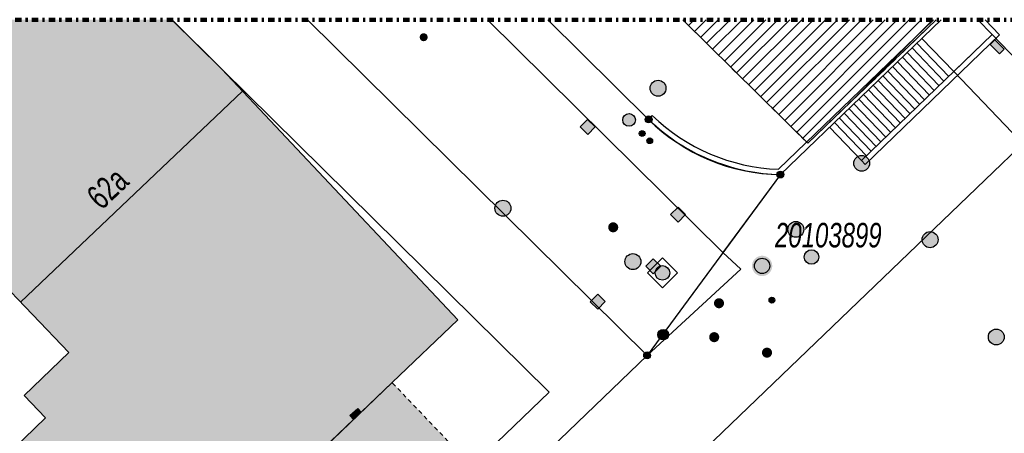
# Model space of a CAD drawing. Header units: metres. Extents: x 2695751 to 2696029, y 1260877 to 1261206.
# Tile 62 of 69: x 2695860 to 2695907, y 1261187 to 1261206. Entities that reach past the tile are written whole.
import ezdxf

# ---------------------------------------------------------------- set-up
doc = ezdxf.new("R2010")
doc.units = ezdxf.units.M
for name, pattern in [('AUSGEZOGEN', [0]), ('PUNKT2_S9', [0.7, 0.3, -0.2, 0, -0.2]), ('STRICHLINIE_S4', [0.66, 0.5, -0.16]), ('VERDECKT2_S2', [0.36, 0.2, -0.16])]:
    doc.linetypes.add(name, pattern=pattern)
for name, color, linetype in [('AV_Flächen (EO)', 7, 'AUSGEZOGEN'), ('AV_Gebäudeflächen (BB)', 7, 'AUSGEZOGEN'), ('AV_Gebäudeflächen (EO)', 7, 'AUSGEZOGEN'), ('AV_Haus-Nr.', 7, 'AUSGEZOGEN'), ('AV_Lagefixpunkt-Nr.', 7, 'AUSGEZOGEN'), ('AV_Linien (BB)', 7, 'AUSGEZOGEN'), ('AV_Linien (EO)', 7, 'AUSGEZOGEN'), ('AV_Proj. Gebäude', 7, 'AUSGEZOGEN'), ('Liegenschaftsgrenzen', 7, 'AUSGEZOGEN'), ('PFAV', 255, 'AUSGEZOGEN'), ('PFAW', 255, 'AUSGEZOGEN'), ('PFEW', 255, 'AUSGEZOGEN'), ('PFGA', 255, 'AUSGEZOGEN'), ('PFWA', 255, 'AUSGEZOGEN'), ('RAEW', 8, 'AUSGEZOGEN'), ('RP_Abstandslinie', 7, 'AUSGEZOGEN')]:
    doc.layers.add(name, color=color, linetype=linetype)
doc.layers.add('Tueroeffnung Mauerwerk', color=7, linetype='AUSGEZOGEN', lineweight=50)
doc.styles.add('ARIAL', font='arial.ttf')

msp = doc.modelspace()

# ---------------------------------------------------------------- hatches: boundary and pattern name
at = {"layer": 'AV_Gebäudeflächen (BB)', "true_color": 0xd2d2d2, "transparency": 33554687}
msp.add_hatch(color=254, dxfattribs=at).paths.add_polyline_path([(2695829.558, 1261193.201), (2695842.146, 1261177.834), (2695845.702, 1261181.265), (2695846.298, 1261180.647), (2695845.392, 1261179.773), (2695848.97, 1261175.394), (2695850.618, 1261176.936), (2695850.625, 1261178.799), (2695848.123, 1261181.392), (2695848.389, 1261181.648), (2695847.285, 1261182.792), (2695858.9, 1261193.999), (2695862.362, 1261190.411), (2695860.241, 1261188.365), (2695861.257, 1261187.312), (2695852.643, 1261179), (2695858.891, 1261172.509), (2695858.93, 1261172.471), (2695858.97, 1261172.434), (2695859.012, 1261172.4), (2695859.056, 1261172.368), (2695859.102, 1261172.339), (2695859.149, 1261172.311), (2695859.197, 1261172.286), (2695859.246, 1261172.264), (2695859.297, 1261172.244), (2695859.348, 1261172.227), (2695859.401, 1261172.212), (2695859.454, 1261172.2), (2695859.507, 1261172.19), (2695859.561, 1261172.184), (2695859.615, 1261172.18), (2695859.67, 1261172.179), (2695859.724, 1261172.18), (2695859.778, 1261172.185), (2695859.832, 1261172.192), (2695859.885, 1261172.202), (2695859.938, 1261172.214), (2695859.99, 1261172.229), (2695860.042, 1261172.247), (2695860.092, 1261172.267), (2695860.141, 1261172.29), (2695860.189, 1261172.316), (2695860.236, 1261172.343), (2695860.281, 1261172.374), (2695860.325, 1261172.406), (2695860.367, 1261172.44), (2695860.407, 1261172.477), (2695861.275, 1261173.305), (2695877.691, 1261188.983), (2695880.801, 1261191.953), (2695869.622, 1261203.818), (2695867.258, 1261206.158), (2695834.718, 1261206.158), (2695825.75, 1261197.85)])
at = {"layer": 'AV_Gebäudeflächen (EO)', "true_color": 0xebebeb, "transparency": 33554687}
msp.add_hatch(color=7, dxfattribs=at).paths.add_polyline_path([(2695869.101, 1261167.704), (2695882.783, 1261180.893), (2695882.851, 1261180.962), (2695882.916, 1261181.035), (2695882.977, 1261181.111), (2695883.034, 1261181.19), (2695883.087, 1261181.272), (2695883.136, 1261181.356), (2695883.181, 1261181.443), (2695883.221, 1261181.532), (2695883.256, 1261181.623), (2695883.287, 1261181.715), (2695883.313, 1261181.809), (2695883.334, 1261181.904), (2695883.35, 1261182), (2695883.361, 1261182.097), (2695883.368, 1261182.194), (2695883.369, 1261182.292), (2695883.366, 1261182.389), (2695883.357, 1261182.486), (2695883.344, 1261182.583), (2695883.325, 1261182.679), (2695883.302, 1261182.773), (2695883.274, 1261182.867), (2695883.242, 1261182.958), (2695883.204, 1261183.049), (2695883.162, 1261183.137), (2695883.116, 1261183.222), (2695883.066, 1261183.306), (2695883.011, 1261183.386), (2695882.952, 1261183.464), (2695882.889, 1261183.539), (2695882.823, 1261183.61), (2695877.691, 1261188.983), (2695861.275, 1261173.305), (2695866.406, 1261167.932), (2695866.473, 1261167.865), (2695866.544, 1261167.8), (2695866.617, 1261167.74), (2695866.694, 1261167.682), (2695866.772, 1261167.629), (2695866.854, 1261167.579), (2695866.937, 1261167.533), (2695867.023, 1261167.491), (2695867.11, 1261167.452), (2695867.199, 1261167.418), (2695867.29, 1261167.389), (2695867.382, 1261167.363), (2695867.475, 1261167.342), (2695867.568, 1261167.325), (2695867.663, 1261167.313), (2695867.758, 1261167.305), (2695867.853, 1261167.301), (2695867.949, 1261167.302), (2695868.044, 1261167.307), (2695868.139, 1261167.317), (2695868.233, 1261167.331), (2695868.326, 1261167.35), (2695868.419, 1261167.372), (2695868.51, 1261167.4), (2695868.6, 1261167.431), (2695868.689, 1261167.467), (2695868.775, 1261167.506), (2695868.86, 1261167.55), (2695868.943, 1261167.598), (2695869.023, 1261167.649)])
at = {"layer": 'AV_Proj. Gebäude', "lineweight": 30, "transparency": 33554687}
h = msp.add_hatch(dxfattribs=at)
h.set_pattern_fill('SCHRAFFUR_601', color=254, scale=0.2, style=0, pattern_type=2)
h.set_pattern_definition([(45, (2695855, 1261000), (-0.5656854, 0.5656854), []), (45, (2695854.71716, 1261000.28284), (-0.5656854, 0.5656854), [])])
h.paths.add_polyline_path([(2695897.4, 1261200.31), (2695903.49, 1261206.158), (2695891.467, 1261206.158)], flags=0)
at = {"layer": 'PFAV', "transparency": 33554687}
for points in [[(2695890.012, 1261201.44), (2695890.009, 1261201.473), (2695889.999, 1261201.504), (2695889.983, 1261201.533), (2695889.962, 1261201.558), (2695889.936, 1261201.578), (2695889.906, 1261201.592), (2695889.875, 1261201.601), (2695889.842, 1261201.602), (2695889.809, 1261201.597), (2695889.778, 1261201.586), (2695889.751, 1261201.569), (2695889.727, 1261201.546), (2695889.708, 1261201.519), (2695889.695, 1261201.489), (2695889.688, 1261201.456), (2695889.688, 1261201.424), (2695889.695, 1261201.391), (2695889.708, 1261201.361), (2695889.727, 1261201.334), (2695889.751, 1261201.311), (2695889.778, 1261201.294), (2695889.809, 1261201.283), (2695889.842, 1261201.278), (2695889.875, 1261201.279), (2695889.906, 1261201.288), (2695889.936, 1261201.302), (2695889.962, 1261201.322), (2695889.983, 1261201.347), (2695889.999, 1261201.376), (2695890.009, 1261201.407)], [(2695896.262, 1261198.83), (2695896.259, 1261198.863), (2695896.249, 1261198.894), (2695896.233, 1261198.923), (2695896.212, 1261198.948), (2695896.186, 1261198.968), (2695896.156, 1261198.982), (2695896.125, 1261198.991), (2695896.092, 1261198.992), (2695896.059, 1261198.987), (2695896.028, 1261198.976), (2695896.001, 1261198.959), (2695895.977, 1261198.936), (2695895.958, 1261198.909), (2695895.945, 1261198.879), (2695895.938, 1261198.846), (2695895.938, 1261198.814), (2695895.945, 1261198.781), (2695895.958, 1261198.751), (2695895.977, 1261198.724), (2695896.001, 1261198.701), (2695896.028, 1261198.684), (2695896.059, 1261198.673), (2695896.092, 1261198.668), (2695896.125, 1261198.669), (2695896.156, 1261198.678), (2695896.186, 1261198.692), (2695896.212, 1261198.712), (2695896.233, 1261198.737), (2695896.249, 1261198.766), (2695896.259, 1261198.797)], [(2695895.714, 1261194.504), (2695895.705, 1261194.601), (2695895.675, 1261194.694), (2695895.628, 1261194.78), (2695895.564, 1261194.854), (2695895.487, 1261194.913), (2695895.4, 1261194.956), (2695895.305, 1261194.981), (2695895.208, 1261194.986), (2695895.111, 1261194.971), (2695895.02, 1261194.937), (2695894.937, 1261194.885), (2695894.866, 1261194.818), (2695894.81, 1261194.738), (2695894.772, 1261194.648), (2695894.752, 1261194.553), (2695894.752, 1261194.455), (2695894.772, 1261194.36), (2695894.81, 1261194.27), (2695894.866, 1261194.19), (2695894.937, 1261194.123), (2695895.02, 1261194.071), (2695895.111, 1261194.037), (2695895.208, 1261194.022), (2695895.305, 1261194.027), (2695895.4, 1261194.052), (2695895.487, 1261194.095), (2695895.564, 1261194.154), (2695895.628, 1261194.228), (2695895.675, 1261194.314), (2695895.705, 1261194.407)], [(2695889.942, 1261190.27), (2695889.939, 1261190.303), (2695889.929, 1261190.334), (2695889.913, 1261190.363), (2695889.892, 1261190.388), (2695889.866, 1261190.408), (2695889.836, 1261190.422), (2695889.805, 1261190.431), (2695889.772, 1261190.432), (2695889.739, 1261190.427), (2695889.708, 1261190.416), (2695889.681, 1261190.399), (2695889.657, 1261190.376), (2695889.638, 1261190.349), (2695889.625, 1261190.319), (2695889.618, 1261190.286), (2695889.618, 1261190.254), (2695889.625, 1261190.221), (2695889.638, 1261190.191), (2695889.657, 1261190.164), (2695889.681, 1261190.141), (2695889.708, 1261190.124), (2695889.739, 1261190.113), (2695889.772, 1261190.108), (2695889.805, 1261190.109), (2695889.836, 1261190.118), (2695889.866, 1261190.132), (2695889.892, 1261190.152), (2695889.913, 1261190.177), (2695889.929, 1261190.206), (2695889.939, 1261190.237)]]:
    msp.add_hatch(color=7, dxfattribs=at).paths.add_polyline_path(points)
at = {"layer": 'PFAW', "transparency": 33554687}
for color, points in [(7, [(2695890.675, 1261202.915), (2695890.667, 1261202.99), (2695890.645, 1261203.063), (2695890.608, 1261203.129), (2695890.558, 1261203.186), (2695890.498, 1261203.233), (2695890.43, 1261203.266), (2695890.357, 1261203.285), (2695890.281, 1261203.289), (2695890.206, 1261203.278), (2695890.135, 1261203.251), (2695890.07, 1261203.211), (2695890.015, 1261203.159), (2695889.972, 1261203.097), (2695889.942, 1261203.027), (2695889.927, 1261202.953), (2695889.927, 1261202.877), (2695889.942, 1261202.802), (2695889.972, 1261202.733), (2695890.015, 1261202.67), (2695890.07, 1261202.618), (2695890.135, 1261202.578), (2695890.206, 1261202.552), (2695890.281, 1261202.54), (2695890.357, 1261202.544), (2695890.43, 1261202.563), (2695890.498, 1261202.596), (2695890.558, 1261202.643), (2695890.608, 1261202.7), (2695890.645, 1261202.767), (2695890.667, 1261202.839)]), (7, [(2695886.955, 1261201.439), (2695886.605, 1261201.081), (2695886.963, 1261200.731), (2695887.313, 1261201.089)]), (253, [(2695883.324, 1261197.233), (2695883.316, 1261197.309), (2695883.293, 1261197.382), (2695883.256, 1261197.449), (2695883.206, 1261197.508), (2695883.145, 1261197.555), (2695883.076, 1261197.588), (2695883.002, 1261197.608), (2695882.926, 1261197.611), (2695882.85, 1261197.6), (2695882.778, 1261197.573), (2695882.713, 1261197.533), (2695882.657, 1261197.48), (2695882.614, 1261197.417), (2695882.583, 1261197.346), (2695882.568, 1261197.271), (2695882.568, 1261197.195), (2695882.583, 1261197.12), (2695882.614, 1261197.049), (2695882.657, 1261196.986), (2695882.713, 1261196.933), (2695882.778, 1261196.893), (2695882.85, 1261196.866), (2695882.926, 1261196.855), (2695883.002, 1261196.858), (2695883.076, 1261196.878), (2695883.145, 1261196.911), (2695883.206, 1261196.958), (2695883.256, 1261197.017), (2695883.293, 1261197.084), (2695883.316, 1261197.157)]), (7, [(2695891.246, 1261197.288), (2695890.892, 1261196.934), (2695891.246, 1261196.58), (2695891.6, 1261196.934)]), (7, [(2695897.087, 1261195.961), (2695897.137, 1261196.019), (2695897.174, 1261196.085), (2695897.196, 1261196.157), (2695897.204, 1261196.233), (2695897.196, 1261196.308), (2695897.174, 1261196.381), (2695897.137, 1261196.447), (2695897.088, 1261196.505), (2695897.028, 1261196.551), (2695896.96, 1261196.585), (2695896.886, 1261196.604), (2695896.81, 1261196.608), (2695896.735, 1261196.597), (2695896.664, 1261196.57), (2695896.6, 1261196.53), (2695896.545, 1261196.478), (2695896.501, 1261196.416), (2695896.471, 1261196.346), (2695896.456, 1261196.272), (2695896.456, 1261196.196), (2695896.471, 1261196.121), (2695896.501, 1261196.052), (2695896.544, 1261195.989), (2695896.599, 1261195.937), (2695896.664, 1261195.897), (2695896.735, 1261195.87), (2695896.81, 1261195.859), (2695896.885, 1261195.863), (2695896.959, 1261195.882), (2695897.027, 1261195.915)]), (253, [(2695903.574, 1261195.747), (2695903.566, 1261195.823), (2695903.543, 1261195.896), (2695903.506, 1261195.963), (2695903.456, 1261196.022), (2695903.395, 1261196.069), (2695903.326, 1261196.102), (2695903.252, 1261196.122), (2695903.176, 1261196.125), (2695903.1, 1261196.114), (2695903.028, 1261196.087), (2695902.963, 1261196.047), (2695902.907, 1261195.994), (2695902.864, 1261195.931), (2695902.833, 1261195.86), (2695902.818, 1261195.785), (2695902.818, 1261195.709), (2695902.833, 1261195.634), (2695902.864, 1261195.563), (2695902.907, 1261195.5), (2695902.963, 1261195.447), (2695903.028, 1261195.407), (2695903.1, 1261195.38), (2695903.176, 1261195.369), (2695903.252, 1261195.372), (2695903.326, 1261195.392), (2695903.395, 1261195.425), (2695903.456, 1261195.472), (2695903.506, 1261195.531), (2695903.543, 1261195.598), (2695903.566, 1261195.671)]), (253, [(2695889.378, 1261194.444), (2695889.425, 1261194.504), (2695889.459, 1261194.573), (2695889.479, 1261194.647), (2695889.483, 1261194.723), (2695889.472, 1261194.799), (2695889.446, 1261194.871), (2695889.406, 1261194.937), (2695889.353, 1261194.993), (2695889.291, 1261195.037), (2695889.22, 1261195.067), (2695889.145, 1261195.083), (2695889.069, 1261195.084), (2695888.993, 1261195.069), (2695888.923, 1261195.039), (2695888.86, 1261194.995), (2695888.806, 1261194.94), (2695888.766, 1261194.875), (2695888.738, 1261194.804), (2695888.726, 1261194.728), (2695888.73, 1261194.651), (2695888.749, 1261194.577), (2695888.782, 1261194.508), (2695888.829, 1261194.447), (2695888.886, 1261194.397), (2695888.953, 1261194.359), (2695889.026, 1261194.336), (2695889.102, 1261194.328), (2695889.179, 1261194.335), (2695889.252, 1261194.357), (2695889.319, 1261194.394)]), (7, [(2695887.438, 1261193.168), (2695887.087, 1261192.811), (2695887.444, 1261192.46), (2695887.795, 1261192.817)])]:
    msp.add_hatch(color=color, dxfattribs=at).paths.add_polyline_path(points)
at = {"layer": 'PFAW', "lineweight": 25, "transparency": 33554687}
msp.add_hatch(color=7, dxfattribs=at).paths.add_polyline_path([(2695890.75, 1261193.931), (2695890.794, 1261193.985), (2695890.827, 1261194.046), (2695890.846, 1261194.113), (2695890.852, 1261194.182), (2695890.843, 1261194.251), (2695890.821, 1261194.317), (2695890.786, 1261194.377), (2695890.739, 1261194.429), (2695890.683, 1261194.471), (2695890.62, 1261194.5), (2695890.553, 1261194.516), (2695890.483, 1261194.518), (2695890.415, 1261194.506), (2695890.35, 1261194.48), (2695890.292, 1261194.442), (2695890.242, 1261194.393), (2695890.204, 1261194.335), (2695890.178, 1261194.271), (2695890.165, 1261194.202), (2695890.167, 1261194.133), (2695890.182, 1261194.065), (2695890.211, 1261194.002), (2695890.252, 1261193.945), (2695890.304, 1261193.899), (2695890.363, 1261193.863), (2695890.429, 1261193.84), (2695890.498, 1261193.831), (2695890.567, 1261193.836), (2695890.634, 1261193.855), (2695890.696, 1261193.887)])
at = {"layer": 'PFEW', "transparency": 33554687}
for points in [[(2695906.713, 1261204.764), (2695906.269, 1261205.204), (2695906.049, 1261204.982), (2695906.493, 1261204.542)], [(2695900.327, 1261199.359), (2695900.319, 1261199.434), (2695900.297, 1261199.507), (2695900.26, 1261199.573), (2695900.21, 1261199.631), (2695900.15, 1261199.677), (2695900.082, 1261199.711), (2695900.009, 1261199.73), (2695899.933, 1261199.734), (2695899.858, 1261199.722), (2695899.787, 1261199.696), (2695899.722, 1261199.656), (2695899.667, 1261199.603), (2695899.624, 1261199.541), (2695899.594, 1261199.471), (2695899.579, 1261199.397), (2695899.579, 1261199.321), (2695899.594, 1261199.247), (2695899.624, 1261199.177), (2695899.667, 1261199.115), (2695899.722, 1261199.062), (2695899.787, 1261199.022), (2695899.858, 1261198.996), (2695899.933, 1261198.984), (2695900.009, 1261198.988), (2695900.082, 1261199.007), (2695900.15, 1261199.041), (2695900.21, 1261199.087), (2695900.26, 1261199.145), (2695900.297, 1261199.211), (2695900.319, 1261199.284)], [(2695897.23, 1261194.926), (2695897.232, 1261194.891), (2695897.238, 1261194.856), (2695897.246, 1261194.823), (2695897.258, 1261194.79), (2695897.274, 1261194.759), (2695897.292, 1261194.729), (2695897.313, 1261194.702), (2695897.337, 1261194.677), (2695897.364, 1261194.654), (2695897.392, 1261194.634), (2695897.423, 1261194.617), (2695897.455, 1261194.603), (2695897.488, 1261194.593), (2695897.522, 1261194.586), (2695897.557, 1261194.582), (2695897.592, 1261194.582), (2695897.626, 1261194.586), (2695897.66, 1261194.593), (2695897.694, 1261194.603), (2695897.726, 1261194.617), (2695897.756, 1261194.634), (2695897.785, 1261194.654), (2695897.811, 1261194.677), (2695897.835, 1261194.702), (2695897.856, 1261194.729), (2695897.875, 1261194.759), (2695897.89, 1261194.79), (2695897.902, 1261194.823), (2695897.911, 1261194.856), (2695897.916, 1261194.891), (2695897.918, 1261194.926), (2695897.916, 1261194.96), (2695897.911, 1261194.995), (2695897.902, 1261195.029), (2695897.89, 1261195.061), (2695897.875, 1261195.093), (2695897.856, 1261195.122), (2695897.835, 1261195.15), (2695897.811, 1261195.175), (2695897.785, 1261195.198), (2695897.756, 1261195.217), (2695897.726, 1261195.234), (2695897.694, 1261195.248), (2695897.66, 1261195.258), (2695897.626, 1261195.265), (2695897.592, 1261195.269), (2695897.557, 1261195.269), (2695897.522, 1261195.265), (2695897.488, 1261195.258), (2695897.455, 1261195.248), (2695897.423, 1261195.234), (2695897.392, 1261195.217), (2695897.364, 1261195.198), (2695897.337, 1261195.175), (2695897.313, 1261195.15), (2695897.292, 1261195.122), (2695897.274, 1261195.093), (2695897.258, 1261195.061), (2695897.246, 1261195.029), (2695897.238, 1261194.995), (2695897.232, 1261194.96)], [(2695906.709, 1261191.141), (2695906.701, 1261191.216), (2695906.679, 1261191.289), (2695906.642, 1261191.355), (2695906.592, 1261191.413), (2695906.532, 1261191.459), (2695906.464, 1261191.493), (2695906.391, 1261191.512), (2695906.315, 1261191.516), (2695906.24, 1261191.504), (2695906.169, 1261191.478), (2695906.104, 1261191.438), (2695906.049, 1261191.385), (2695906.006, 1261191.323), (2695905.976, 1261191.253), (2695905.961, 1261191.179), (2695905.961, 1261191.103), (2695905.976, 1261191.029), (2695906.006, 1261190.959), (2695906.049, 1261190.897), (2695906.104, 1261190.844), (2695906.169, 1261190.804), (2695906.24, 1261190.778), (2695906.315, 1261190.766), (2695906.391, 1261190.77), (2695906.464, 1261190.789), (2695906.532, 1261190.823), (2695906.592, 1261190.869), (2695906.642, 1261190.927), (2695906.679, 1261190.993), (2695906.701, 1261191.066)], [(2695875.857, 1261187.242), (2695876.229, 1261187.576), (2695876.061, 1261187.762), (2695875.69, 1261187.427)]]:
    msp.add_hatch(color=7, dxfattribs=at).paths.add_polyline_path(points)
h = msp.add_hatch(color=7, dxfattribs=at)
h.paths.add_polyline_path([(2695888.625, 1261201.417), (2695888.627, 1261201.387), (2695888.631, 1261201.357), (2695888.639, 1261201.327), (2695888.649, 1261201.299), (2695888.663, 1261201.272), (2695888.679, 1261201.246), (2695888.698, 1261201.222), (2695888.718, 1261201.2), (2695888.742, 1261201.18), (2695888.766, 1261201.163), (2695888.793, 1261201.148), (2695888.821, 1261201.136), (2695888.85, 1261201.127), (2695888.88, 1261201.121), (2695888.91, 1261201.117), (2695888.94, 1261201.117), (2695888.971, 1261201.121), (2695889, 1261201.127), (2695889.029, 1261201.136), (2695889.057, 1261201.148), (2695889.084, 1261201.163), (2695889.109, 1261201.18), (2695889.132, 1261201.2), (2695889.153, 1261201.222), (2695889.171, 1261201.246), (2695889.187, 1261201.272), (2695889.201, 1261201.299), (2695889.211, 1261201.327), (2695889.219, 1261201.357), (2695889.224, 1261201.387), (2695889.225, 1261201.417), (2695889.224, 1261201.447), (2695889.219, 1261201.477), (2695889.211, 1261201.507), (2695889.201, 1261201.535), (2695889.187, 1261201.563), (2695889.171, 1261201.588), (2695889.153, 1261201.613), (2695889.132, 1261201.635), (2695889.109, 1261201.654), (2695889.084, 1261201.672), (2695889.057, 1261201.686), (2695889.029, 1261201.698), (2695889, 1261201.708), (2695888.971, 1261201.714), (2695888.94, 1261201.717), (2695888.91, 1261201.717), (2695888.88, 1261201.714), (2695888.85, 1261201.708), (2695888.821, 1261201.698), (2695888.793, 1261201.686), (2695888.766, 1261201.672), (2695888.742, 1261201.654), (2695888.718, 1261201.635), (2695888.698, 1261201.613), (2695888.679, 1261201.588), (2695888.663, 1261201.563), (2695888.649, 1261201.535), (2695888.639, 1261201.507), (2695888.631, 1261201.477), (2695888.627, 1261201.447)])
h.paths.add_polyline_path([(2695888.931, 1261201.418), (2695888.931, 1261201.417), (2695888.931, 1261201.416), (2695888.931, 1261201.416), (2695888.931, 1261201.415), (2695888.931, 1261201.415), (2695888.93, 1261201.414), (2695888.93, 1261201.414), (2695888.93, 1261201.413), (2695888.929, 1261201.413), (2695888.929, 1261201.412), (2695888.928, 1261201.412), (2695888.928, 1261201.412), (2695888.927, 1261201.411), (2695888.927, 1261201.411), (2695888.926, 1261201.411), (2695888.925, 1261201.411), (2695888.925, 1261201.411), (2695888.924, 1261201.411), (2695888.924, 1261201.411), (2695888.923, 1261201.411), (2695888.923, 1261201.412), (2695888.922, 1261201.412), (2695888.922, 1261201.412), (2695888.921, 1261201.413), (2695888.921, 1261201.413), (2695888.92, 1261201.414), (2695888.92, 1261201.414), (2695888.92, 1261201.415), (2695888.919, 1261201.415), (2695888.919, 1261201.416), (2695888.919, 1261201.416), (2695888.919, 1261201.417), (2695888.919, 1261201.418), (2695888.919, 1261201.418), (2695888.919, 1261201.419), (2695888.92, 1261201.419), (2695888.92, 1261201.42), (2695888.92, 1261201.421), (2695888.921, 1261201.421), (2695888.921, 1261201.421), (2695888.922, 1261201.422), (2695888.922, 1261201.422), (2695888.923, 1261201.422), (2695888.923, 1261201.423), (2695888.924, 1261201.423), (2695888.924, 1261201.423), (2695888.925, 1261201.423), (2695888.925, 1261201.423), (2695888.926, 1261201.423), (2695888.927, 1261201.423), (2695888.927, 1261201.423), (2695888.928, 1261201.422), (2695888.928, 1261201.422), (2695888.929, 1261201.422), (2695888.929, 1261201.421), (2695888.93, 1261201.421), (2695888.93, 1261201.421), (2695888.93, 1261201.42), (2695888.931, 1261201.419), (2695888.931, 1261201.419), (2695888.931, 1261201.418)], flags=16)
at = {"layer": 'PFGA', "transparency": 33554687}
msp.add_hatch(color=7, dxfattribs=at).paths.add_polyline_path([(2695890.719, 1261191.075), (2695890.751, 1261191.114), (2695890.774, 1261191.159), (2695890.788, 1261191.208), (2695890.792, 1261191.258), (2695890.785, 1261191.308), (2695890.769, 1261191.356), (2695890.743, 1261191.4), (2695890.709, 1261191.437), (2695890.668, 1261191.467), (2695890.622, 1261191.488), (2695890.573, 1261191.499), (2695890.522, 1261191.5), (2695890.472, 1261191.491), (2695890.426, 1261191.472), (2695890.383, 1261191.444), (2695890.348, 1261191.408), (2695890.32, 1261191.366), (2695890.301, 1261191.319), (2695890.293, 1261191.269), (2695890.294, 1261191.219), (2695890.306, 1261191.169), (2695890.327, 1261191.123), (2695890.357, 1261191.083), (2695890.395, 1261191.049), (2695890.438, 1261191.023), (2695890.486, 1261191.007), (2695890.536, 1261191.001), (2695890.587, 1261191.005), (2695890.635, 1261191.019), (2695890.68, 1261191.043)])
at = {"layer": 'PFWA', "transparency": 33554687}
for points in [[(2695879.051, 1261205.46), (2695879.039, 1261205.445), (2695879.028, 1261205.43), (2695879.019, 1261205.413), (2695879.011, 1261205.396), (2695879.006, 1261205.378), (2695879.002, 1261205.359), (2695879, 1261205.34), (2695879, 1261205.321), (2695879.002, 1261205.302), (2695879.005, 1261205.284), (2695879.011, 1261205.265), (2695879.018, 1261205.248), (2695879.028, 1261205.231), (2695879.038, 1261205.216), (2695879.051, 1261205.201), (2695879.064, 1261205.188), (2695879.079, 1261205.176), (2695879.096, 1261205.166), (2695879.113, 1261205.158), (2695879.13, 1261205.151), (2695879.149, 1261205.146), (2695879.167, 1261205.144), (2695879.186, 1261205.143), (2695879.205, 1261205.143), (2695879.224, 1261205.146), (2695879.243, 1261205.151), (2695879.26, 1261205.157), (2695879.277, 1261205.166), (2695879.294, 1261205.176), (2695879.309, 1261205.187), (2695879.323, 1261205.2), (2695879.335, 1261205.215), (2695879.346, 1261205.23), (2695879.355, 1261205.247), (2695879.363, 1261205.264), (2695879.368, 1261205.282), (2695879.372, 1261205.301), (2695879.374, 1261205.32), (2695879.374, 1261205.339), (2695879.372, 1261205.358), (2695879.369, 1261205.376), (2695879.363, 1261205.395), (2695879.356, 1261205.412), (2695879.346, 1261205.429), (2695879.336, 1261205.444), (2695879.323, 1261205.459), (2695879.31, 1261205.472), (2695879.295, 1261205.484), (2695879.278, 1261205.494), (2695879.261, 1261205.502), (2695879.244, 1261205.509), (2695879.225, 1261205.514), (2695879.207, 1261205.516), (2695879.188, 1261205.517), (2695879.169, 1261205.517), (2695879.15, 1261205.514), (2695879.131, 1261205.509), (2695879.114, 1261205.503), (2695879.097, 1261205.494), (2695879.08, 1261205.484), (2695879.065, 1261205.473)], [(2695888.338, 1261196.503), (2695888.319, 1261196.518), (2695888.3, 1261196.532), (2695888.279, 1261196.544), (2695888.257, 1261196.554), (2695888.234, 1261196.562), (2695888.21, 1261196.567), (2695888.187, 1261196.569), (2695888.162, 1261196.57), (2695888.138, 1261196.567), (2695888.115, 1261196.563), (2695888.092, 1261196.556), (2695888.07, 1261196.547), (2695888.048, 1261196.535), (2695888.028, 1261196.522), (2695888.01, 1261196.506), (2695887.993, 1261196.489), (2695887.978, 1261196.47), (2695887.965, 1261196.45), (2695887.954, 1261196.428), (2695887.946, 1261196.406), (2695887.94, 1261196.382), (2695887.936, 1261196.359), (2695887.934, 1261196.334), (2695887.935, 1261196.31), (2695887.939, 1261196.287), (2695887.944, 1261196.263), (2695887.953, 1261196.241), (2695887.963, 1261196.219), (2695887.975, 1261196.198), (2695887.99, 1261196.179), (2695888.006, 1261196.161), (2695888.025, 1261196.146), (2695888.044, 1261196.132), (2695888.065, 1261196.12), (2695888.087, 1261196.11), (2695888.11, 1261196.102), (2695888.134, 1261196.097), (2695888.157, 1261196.095), (2695888.182, 1261196.094), (2695888.206, 1261196.097), (2695888.229, 1261196.101), (2695888.252, 1261196.108), (2695888.274, 1261196.117), (2695888.296, 1261196.129), (2695888.316, 1261196.142), (2695888.334, 1261196.158), (2695888.351, 1261196.175), (2695888.366, 1261196.194), (2695888.379, 1261196.214), (2695888.39, 1261196.236), (2695888.398, 1261196.258), (2695888.404, 1261196.282), (2695888.408, 1261196.305), (2695888.41, 1261196.33), (2695888.409, 1261196.354), (2695888.405, 1261196.377), (2695888.4, 1261196.401), (2695888.391, 1261196.423), (2695888.381, 1261196.445), (2695888.369, 1261196.466), (2695888.354, 1261196.485)], [(2695890.065, 1261194.844), (2695889.716, 1261194.485), (2695890.075, 1261194.136), (2695890.424, 1261194.495)], [(2695893.355, 1261192.908), (2695893.337, 1261192.924), (2695893.317, 1261192.938), (2695893.296, 1261192.95), (2695893.274, 1261192.96), (2695893.251, 1261192.967), (2695893.228, 1261192.973), (2695893.204, 1261192.975), (2695893.18, 1261192.976), (2695893.156, 1261192.973), (2695893.132, 1261192.969), (2695893.109, 1261192.962), (2695893.087, 1261192.953), (2695893.066, 1261192.941), (2695893.046, 1261192.928), (2695893.027, 1261192.912), (2695893.01, 1261192.895), (2695892.996, 1261192.876), (2695892.983, 1261192.856), (2695892.972, 1261192.834), (2695892.963, 1261192.812), (2695892.957, 1261192.789), (2695892.953, 1261192.765), (2695892.951, 1261192.741), (2695892.952, 1261192.717), (2695892.956, 1261192.693), (2695892.961, 1261192.67), (2695892.969, 1261192.647), (2695892.98, 1261192.625), (2695892.992, 1261192.605), (2695893.007, 1261192.585), (2695893.023, 1261192.568), (2695893.041, 1261192.552), (2695893.061, 1261192.538), (2695893.082, 1261192.526), (2695893.104, 1261192.516), (2695893.127, 1261192.509), (2695893.15, 1261192.503), (2695893.174, 1261192.501), (2695893.198, 1261192.5), (2695893.222, 1261192.503), (2695893.246, 1261192.507), (2695893.269, 1261192.514), (2695893.291, 1261192.523), (2695893.312, 1261192.535), (2695893.332, 1261192.548), (2695893.351, 1261192.564), (2695893.368, 1261192.581), (2695893.382, 1261192.6), (2695893.395, 1261192.62), (2695893.406, 1261192.642), (2695893.415, 1261192.664), (2695893.421, 1261192.687), (2695893.425, 1261192.711), (2695893.427, 1261192.735), (2695893.426, 1261192.759), (2695893.422, 1261192.783), (2695893.417, 1261192.806), (2695893.409, 1261192.829), (2695893.398, 1261192.851), (2695893.386, 1261192.871), (2695893.371, 1261192.891)], [(2695892.788, 1261191.295), (2695892.772, 1261191.276), (2695892.758, 1261191.256), (2695892.747, 1261191.235), (2695892.737, 1261191.213), (2695892.73, 1261191.19), (2695892.726, 1261191.166), (2695892.723, 1261191.142), (2695892.724, 1261191.118), (2695892.726, 1261191.094), (2695892.731, 1261191.071), (2695892.739, 1261191.048), (2695892.748, 1261191.026), (2695892.76, 1261191.005), (2695892.774, 1261190.985), (2695892.79, 1261190.967), (2695892.807, 1261190.951), (2695892.827, 1261190.936), (2695892.847, 1261190.923), (2695892.869, 1261190.913), (2695892.891, 1261190.905), (2695892.915, 1261190.899), (2695892.939, 1261190.895), (2695892.963, 1261190.894), (2695892.987, 1261190.896), (2695893.01, 1261190.899), (2695893.034, 1261190.906), (2695893.056, 1261190.914), (2695893.078, 1261190.925), (2695893.098, 1261190.938), (2695893.117, 1261190.953), (2695893.134, 1261190.969), (2695893.15, 1261190.988), (2695893.164, 1261191.008), (2695893.175, 1261191.029), (2695893.185, 1261191.051), (2695893.192, 1261191.074), (2695893.196, 1261191.098), (2695893.199, 1261191.122), (2695893.198, 1261191.146), (2695893.196, 1261191.17), (2695893.191, 1261191.193), (2695893.183, 1261191.216), (2695893.174, 1261191.238), (2695893.162, 1261191.259), (2695893.148, 1261191.279), (2695893.132, 1261191.297), (2695893.115, 1261191.313), (2695893.095, 1261191.328), (2695893.075, 1261191.341), (2695893.053, 1261191.351), (2695893.031, 1261191.359), (2695893.007, 1261191.365), (2695892.983, 1261191.369), (2695892.959, 1261191.37), (2695892.935, 1261191.368), (2695892.912, 1261191.365), (2695892.888, 1261191.358), (2695892.866, 1261191.35), (2695892.844, 1261191.339), (2695892.824, 1261191.326), (2695892.805, 1261191.311)], [(2695895.636, 1261190.562), (2695895.619, 1261190.578), (2695895.6, 1261190.593), (2695895.579, 1261190.606), (2695895.558, 1261190.617), (2695895.535, 1261190.625), (2695895.512, 1261190.631), (2695895.488, 1261190.635), (2695895.464, 1261190.636), (2695895.44, 1261190.635), (2695895.416, 1261190.631), (2695895.393, 1261190.625), (2695895.37, 1261190.616), (2695895.349, 1261190.606), (2695895.328, 1261190.593), (2695895.309, 1261190.578), (2695895.292, 1261190.562), (2695895.276, 1261190.544), (2695895.262, 1261190.524), (2695895.251, 1261190.503), (2695895.241, 1261190.481), (2695895.234, 1261190.458), (2695895.229, 1261190.434), (2695895.227, 1261190.41), (2695895.227, 1261190.386), (2695895.229, 1261190.362), (2695895.234, 1261190.338), (2695895.241, 1261190.315), (2695895.251, 1261190.293), (2695895.262, 1261190.272), (2695895.276, 1261190.252), (2695895.292, 1261190.234), (2695895.309, 1261190.218), (2695895.328, 1261190.203), (2695895.349, 1261190.19), (2695895.37, 1261190.179), (2695895.393, 1261190.171), (2695895.416, 1261190.165), (2695895.44, 1261190.161), (2695895.464, 1261190.16), (2695895.488, 1261190.161), (2695895.512, 1261190.165), (2695895.535, 1261190.171), (2695895.558, 1261190.18), (2695895.579, 1261190.19), (2695895.6, 1261190.203), (2695895.619, 1261190.218), (2695895.636, 1261190.234), (2695895.652, 1261190.252), (2695895.666, 1261190.272), (2695895.677, 1261190.293), (2695895.687, 1261190.315), (2695895.694, 1261190.338), (2695895.699, 1261190.362), (2695895.701, 1261190.386), (2695895.701, 1261190.41), (2695895.699, 1261190.434), (2695895.694, 1261190.458), (2695895.687, 1261190.481), (2695895.677, 1261190.503), (2695895.666, 1261190.524), (2695895.652, 1261190.544)]]:
    msp.add_hatch(color=7, dxfattribs=at).paths.add_polyline_path(points)
at = {"layer": 'RAEW', "transparency": 33554687}
for points in [[(2695889.408, 1261200.771), (2695889.408, 1261200.757), (2695889.41, 1261200.743), (2695889.414, 1261200.73), (2695889.419, 1261200.717), (2695889.425, 1261200.704), (2695889.432, 1261200.692), (2695889.441, 1261200.681), (2695889.45, 1261200.671), (2695889.461, 1261200.662), (2695889.472, 1261200.654), (2695889.484, 1261200.648), (2695889.497, 1261200.642), (2695889.511, 1261200.638), (2695889.524, 1261200.635), (2695889.538, 1261200.634), (2695889.552, 1261200.634), (2695889.566, 1261200.635), (2695889.579, 1261200.638), (2695889.593, 1261200.642), (2695889.606, 1261200.648), (2695889.618, 1261200.654), (2695889.629, 1261200.662), (2695889.64, 1261200.671), (2695889.649, 1261200.681), (2695889.658, 1261200.692), (2695889.665, 1261200.704), (2695889.671, 1261200.717), (2695889.676, 1261200.73), (2695889.68, 1261200.743), (2695889.682, 1261200.757), (2695889.682, 1261200.771), (2695889.682, 1261200.785), (2695889.68, 1261200.799), (2695889.676, 1261200.812), (2695889.671, 1261200.825), (2695889.665, 1261200.838), (2695889.658, 1261200.85), (2695889.649, 1261200.861), (2695889.64, 1261200.871), (2695889.629, 1261200.88), (2695889.618, 1261200.888), (2695889.606, 1261200.894), (2695889.593, 1261200.9), (2695889.579, 1261200.904), (2695889.566, 1261200.907), (2695889.552, 1261200.908), (2695889.538, 1261200.908), (2695889.524, 1261200.907), (2695889.511, 1261200.904), (2695889.497, 1261200.9), (2695889.484, 1261200.894), (2695889.472, 1261200.888), (2695889.461, 1261200.88), (2695889.45, 1261200.871), (2695889.441, 1261200.861), (2695889.432, 1261200.85), (2695889.425, 1261200.838), (2695889.419, 1261200.825), (2695889.414, 1261200.812), (2695889.41, 1261200.799), (2695889.408, 1261200.785)], [(2695889.769, 1261200.429), (2695889.769, 1261200.415), (2695889.771, 1261200.401), (2695889.775, 1261200.388), (2695889.78, 1261200.375), (2695889.786, 1261200.362), (2695889.793, 1261200.35), (2695889.802, 1261200.339), (2695889.811, 1261200.329), (2695889.822, 1261200.32), (2695889.833, 1261200.312), (2695889.845, 1261200.306), (2695889.858, 1261200.3), (2695889.872, 1261200.296), (2695889.885, 1261200.293), (2695889.899, 1261200.292), (2695889.913, 1261200.292), (2695889.927, 1261200.293), (2695889.94, 1261200.296), (2695889.954, 1261200.3), (2695889.967, 1261200.306), (2695889.979, 1261200.312), (2695889.99, 1261200.32), (2695890.001, 1261200.329), (2695890.01, 1261200.339), (2695890.019, 1261200.35), (2695890.026, 1261200.362), (2695890.032, 1261200.375), (2695890.037, 1261200.388), (2695890.041, 1261200.401), (2695890.043, 1261200.415), (2695890.043, 1261200.429), (2695890.043, 1261200.443), (2695890.041, 1261200.457), (2695890.037, 1261200.47), (2695890.032, 1261200.483), (2695890.026, 1261200.496), (2695890.019, 1261200.508), (2695890.01, 1261200.519), (2695890.001, 1261200.529), (2695889.99, 1261200.538), (2695889.979, 1261200.546), (2695889.967, 1261200.552), (2695889.954, 1261200.558), (2695889.94, 1261200.562), (2695889.927, 1261200.565), (2695889.913, 1261200.566), (2695889.899, 1261200.566), (2695889.885, 1261200.565), (2695889.872, 1261200.562), (2695889.858, 1261200.558), (2695889.845, 1261200.552), (2695889.833, 1261200.546), (2695889.822, 1261200.538), (2695889.811, 1261200.529), (2695889.802, 1261200.519), (2695889.793, 1261200.508), (2695889.786, 1261200.496), (2695889.78, 1261200.483), (2695889.775, 1261200.47), (2695889.771, 1261200.457), (2695889.769, 1261200.443)], [(2695889.809, 1261200.526), (2695889.799, 1261200.516), (2695889.791, 1261200.505), (2695889.784, 1261200.493), (2695889.778, 1261200.48), (2695889.774, 1261200.467), (2695889.771, 1261200.453), (2695889.769, 1261200.439), (2695889.769, 1261200.426), (2695889.77, 1261200.412), (2695889.772, 1261200.398), (2695889.776, 1261200.385), (2695889.781, 1261200.372), (2695889.788, 1261200.359), (2695889.795, 1261200.348), (2695889.804, 1261200.337), (2695889.814, 1261200.327), (2695889.825, 1261200.318), (2695889.836, 1261200.311), (2695889.849, 1261200.304), (2695889.862, 1261200.299), (2695889.875, 1261200.295), (2695889.889, 1261200.293), (2695889.903, 1261200.292), (2695889.916, 1261200.292), (2695889.93, 1261200.294), (2695889.944, 1261200.297), (2695889.957, 1261200.301), (2695889.97, 1261200.307), (2695889.982, 1261200.314), (2695889.993, 1261200.322), (2695890.003, 1261200.332), (2695890.013, 1261200.342), (2695890.021, 1261200.353), (2695890.028, 1261200.365), (2695890.034, 1261200.378), (2695890.038, 1261200.391), (2695890.041, 1261200.405), (2695890.043, 1261200.419), (2695890.043, 1261200.432), (2695890.042, 1261200.446), (2695890.04, 1261200.46), (2695890.036, 1261200.473), (2695890.031, 1261200.486), (2695890.024, 1261200.499), (2695890.017, 1261200.51), (2695890.008, 1261200.521), (2695889.998, 1261200.531), (2695889.987, 1261200.54), (2695889.976, 1261200.547), (2695889.963, 1261200.554), (2695889.95, 1261200.559), (2695889.937, 1261200.563), (2695889.923, 1261200.565), (2695889.909, 1261200.566), (2695889.896, 1261200.566), (2695889.882, 1261200.564), (2695889.868, 1261200.561), (2695889.855, 1261200.557), (2695889.842, 1261200.551), (2695889.83, 1261200.544), (2695889.819, 1261200.536)], [(2695889.906, 1261200.566), (2695889.892, 1261200.566), (2695889.878, 1261200.564), (2695889.865, 1261200.56), (2695889.852, 1261200.555), (2695889.839, 1261200.549), (2695889.827, 1261200.542), (2695889.816, 1261200.533), (2695889.806, 1261200.524), (2695889.797, 1261200.513), (2695889.789, 1261200.502), (2695889.783, 1261200.49), (2695889.777, 1261200.477), (2695889.773, 1261200.463), (2695889.77, 1261200.45), (2695889.769, 1261200.436), (2695889.769, 1261200.422), (2695889.77, 1261200.408), (2695889.773, 1261200.395), (2695889.777, 1261200.381), (2695889.783, 1261200.368), (2695889.789, 1261200.356), (2695889.797, 1261200.345), (2695889.806, 1261200.334), (2695889.816, 1261200.325), (2695889.827, 1261200.316), (2695889.839, 1261200.309), (2695889.852, 1261200.303), (2695889.865, 1261200.298), (2695889.878, 1261200.294), (2695889.892, 1261200.292), (2695889.906, 1261200.292), (2695889.92, 1261200.292), (2695889.934, 1261200.294), (2695889.947, 1261200.298), (2695889.96, 1261200.303), (2695889.973, 1261200.309), (2695889.985, 1261200.316), (2695889.996, 1261200.325), (2695890.006, 1261200.334), (2695890.015, 1261200.345), (2695890.023, 1261200.356), (2695890.029, 1261200.368), (2695890.035, 1261200.381), (2695890.039, 1261200.395), (2695890.042, 1261200.408), (2695890.043, 1261200.422), (2695890.043, 1261200.436), (2695890.042, 1261200.45), (2695890.039, 1261200.463), (2695890.035, 1261200.477), (2695890.029, 1261200.49), (2695890.023, 1261200.502), (2695890.015, 1261200.513), (2695890.006, 1261200.524), (2695889.996, 1261200.533), (2695889.985, 1261200.542), (2695889.973, 1261200.549), (2695889.96, 1261200.555), (2695889.947, 1261200.56), (2695889.934, 1261200.564), (2695889.92, 1261200.566)], [(2695895.562, 1261192.881), (2695895.562, 1261192.867), (2695895.564, 1261192.853), (2695895.568, 1261192.84), (2695895.573, 1261192.827), (2695895.579, 1261192.814), (2695895.586, 1261192.802), (2695895.595, 1261192.791), (2695895.604, 1261192.781), (2695895.615, 1261192.772), (2695895.626, 1261192.764), (2695895.638, 1261192.758), (2695895.651, 1261192.752), (2695895.665, 1261192.748), (2695895.678, 1261192.745), (2695895.692, 1261192.744), (2695895.706, 1261192.744), (2695895.72, 1261192.745), (2695895.733, 1261192.748), (2695895.747, 1261192.752), (2695895.76, 1261192.758), (2695895.772, 1261192.764), (2695895.783, 1261192.772), (2695895.794, 1261192.781), (2695895.803, 1261192.791), (2695895.812, 1261192.802), (2695895.819, 1261192.814), (2695895.825, 1261192.827), (2695895.83, 1261192.84), (2695895.834, 1261192.853), (2695895.836, 1261192.867), (2695895.836, 1261192.881), (2695895.836, 1261192.895), (2695895.834, 1261192.909), (2695895.83, 1261192.922), (2695895.825, 1261192.935), (2695895.819, 1261192.948), (2695895.812, 1261192.96), (2695895.803, 1261192.971), (2695895.794, 1261192.981), (2695895.783, 1261192.99), (2695895.772, 1261192.998), (2695895.76, 1261193.004), (2695895.747, 1261193.01), (2695895.733, 1261193.014), (2695895.72, 1261193.017), (2695895.706, 1261193.018), (2695895.692, 1261193.018), (2695895.678, 1261193.017), (2695895.665, 1261193.014), (2695895.651, 1261193.01), (2695895.638, 1261193.004), (2695895.626, 1261192.998), (2695895.615, 1261192.99), (2695895.604, 1261192.981), (2695895.595, 1261192.971), (2695895.586, 1261192.96), (2695895.579, 1261192.948), (2695895.573, 1261192.935), (2695895.568, 1261192.922), (2695895.564, 1261192.909), (2695895.562, 1261192.895)], [(2695895.602, 1261192.978), (2695895.592, 1261192.968), (2695895.584, 1261192.957), (2695895.577, 1261192.945), (2695895.571, 1261192.932), (2695895.567, 1261192.919), (2695895.564, 1261192.905), (2695895.562, 1261192.891), (2695895.562, 1261192.878), (2695895.563, 1261192.864), (2695895.565, 1261192.85), (2695895.569, 1261192.837), (2695895.574, 1261192.824), (2695895.581, 1261192.811), (2695895.588, 1261192.8), (2695895.597, 1261192.789), (2695895.607, 1261192.779), (2695895.618, 1261192.77), (2695895.629, 1261192.763), (2695895.642, 1261192.756), (2695895.655, 1261192.751), (2695895.668, 1261192.747), (2695895.682, 1261192.745), (2695895.696, 1261192.744), (2695895.709, 1261192.744), (2695895.723, 1261192.746), (2695895.737, 1261192.749), (2695895.75, 1261192.753), (2695895.763, 1261192.759), (2695895.775, 1261192.766), (2695895.786, 1261192.774), (2695895.796, 1261192.784), (2695895.806, 1261192.794), (2695895.814, 1261192.805), (2695895.821, 1261192.817), (2695895.827, 1261192.83), (2695895.831, 1261192.843), (2695895.834, 1261192.857), (2695895.836, 1261192.871), (2695895.836, 1261192.884), (2695895.835, 1261192.898), (2695895.833, 1261192.912), (2695895.829, 1261192.925), (2695895.824, 1261192.938), (2695895.817, 1261192.951), (2695895.81, 1261192.962), (2695895.801, 1261192.973), (2695895.791, 1261192.983), (2695895.78, 1261192.992), (2695895.769, 1261192.999), (2695895.756, 1261193.006), (2695895.743, 1261193.011), (2695895.73, 1261193.015), (2695895.716, 1261193.017), (2695895.702, 1261193.018), (2695895.689, 1261193.018), (2695895.675, 1261193.016), (2695895.661, 1261193.013), (2695895.648, 1261193.009), (2695895.635, 1261193.003), (2695895.623, 1261192.996), (2695895.612, 1261192.988)]]:
    msp.add_hatch(color=1, dxfattribs=at).paths.add_polyline_path(points)

# ---------------------------------------------------------------- linework, layer by layer
at = {"layer": 'AV_Flächen (EO)', "color": 7, "linetype": 'AUSGEZOGEN', "transparency": 33554687}
for p, q in [((2695903.361, 1261206.158), (2695896.002, 1261199.082)), ((2695896.1, 1261198.83), (2695903.721, 1261206.158)), ((2695906.139, 1261205.456), (2695904.317, 1261203.7)), ((2695919.18, 1261191.866), (2695906.139, 1261205.456)), ((2695904.317, 1261203.7), (2695917.357, 1261190.111)), ((2695890.023, 1261201.62), (2695889.85, 1261201.44)), ((2695877.691, 1261188.983), (2695861.275, 1261173.305))]:
    msp.add_line(p, q, dxfattribs=at)
at = {"layer": 'AV_Flächen (EO)', "color": 7, "linetype": 'VERDECKT2_S2', "transparency": 33554687}
msp.add_line((2695882.823, 1261183.61), (2695877.691, 1261188.983), dxfattribs=at)
at = {"layer": 'AV_Flächen (EO)', "color": 7, "linetype": 'AUSGEZOGEN', "transparency": 33554687}
for points in [[(2695899.951, 1261199.493), (2695900.124, 1261199.313), (2695906.492, 1261205.449), (2695905.81, 1261206.158)], [(2695905.463, 1261206.158), (2695906.139, 1261205.456), (2695899.951, 1261199.493)]]:
    msp.add_lwpolyline(points, dxfattribs=at)
for centre, radius, start, end in [((2695896.317, 1261208.15), 9.319, 226.0585, 248.6109), ((2695896.331, 1261208.169), 9.093, 226.0738, 267.9252), ((2695896.329, 1261208.157), 9.33, 248.5566, 268.5951)]:
    msp.add_arc(centre, radius, start, end, dxfattribs=at)
at = {"layer": 'AV_Linien (BB)', "color": 7, "linetype": 'AUSGEZOGEN', "transparency": 33554687}
for p, q in [((2695889.78, 1261190.27), (2695873.68, 1261206.158)), ((2695893.378, 1261195.143), (2695882.21, 1261206.158)), ((2695885.066, 1261206.158), (2695889.85, 1261201.44)), ((2695903.721, 1261206.158), (2695896.1, 1261198.83)), ((2695896.1, 1261198.83), (2695893.378, 1261195.143))]:
    msp.add_line(p, q, dxfattribs=at)
for points in [[(2695867.258, 1261206.158), (2695869.622, 1261203.818), (2695880.801, 1261191.953), (2695877.691, 1261188.983), (2695861.275, 1261173.305), (2695860.407, 1261172.477)], [(2695888.137, 1261181.627), (2695906.594, 1261199.334), (2695913.711, 1261206.158)], [(2695889.78, 1261190.27), (2695894.22, 1261194.35), (2695893.378, 1261195.143)], [(2695858.891, 1261172.509), (2695852.643, 1261179), (2695861.257, 1261187.312), (2695860.241, 1261188.365), (2695862.362, 1261190.411), (2695858.9, 1261193.999), (2695847.285, 1261182.792), (2695848.389, 1261181.648), (2695848.123, 1261181.392), (2695850.625, 1261178.799), (2695850.618, 1261176.936), (2695848.97, 1261175.394), (2695845.392, 1261179.773), (2695846.298, 1261180.647), (2695845.702, 1261181.265), (2695842.146, 1261177.834)], [(2695855.619, 1261156.157), (2695858.03, 1261158.46), (2695857.41, 1261159.21), (2695866.73, 1261168.14), (2695881.51, 1261182.31), (2695885.23, 1261185.9), (2695889.78, 1261190.27)]]:
    msp.add_lwpolyline(points, dxfattribs=at)
msp.add_arc((2695896.185, 1261207.822), 8.992, 225.2107, 269.4585, dxfattribs=at)
at = {"layer": 'AV_Linien (EO)', "color": 7, "linetype": 'AUSGEZOGEN', "transparency": 33554687}
for p, q in [((2695904.086, 1261203.478), (2695902.572, 1261205.053)), ((2695904.317, 1261203.7), (2695902.803, 1261205.275)), ((2695903.626, 1261203.035), (2695902.112, 1261204.611)), ((2695903.856, 1261203.256), (2695902.342, 1261204.832)), ((2695903.167, 1261202.592), (2695901.652, 1261204.168)), ((2695903.397, 1261202.813), (2695901.882, 1261204.389)), ((2695902.708, 1261202.149), (2695901.192, 1261203.726)), ((2695902.937, 1261202.371), (2695901.422, 1261203.947)), ((2695902.248, 1261201.706), (2695900.731, 1261203.284)), ((2695902.478, 1261201.928), (2695900.962, 1261203.505)), ((2695860.07, 1261192.786), (2695870.597, 1261202.783)), ((2695901.788, 1261201.264), (2695900.272, 1261202.841)), ((2695902.018, 1261201.485), (2695900.501, 1261203.062)), ((2695901.099, 1261200.599), (2695899.582, 1261202.178)), ((2695901.329, 1261200.821), (2695899.812, 1261202.399)), ((2695901.559, 1261201.042), (2695900.042, 1261202.62)), ((2695900.64, 1261200.156), (2695899.122, 1261201.735)), ((2695900.869, 1261200.378), (2695899.352, 1261201.956)), ((2695900.18, 1261199.714), (2695898.662, 1261201.293)), ((2695900.41, 1261199.935), (2695898.892, 1261201.514)), ((2695898.432, 1261201.072), (2695899.951, 1261199.493))]:
    msp.add_line(p, q, dxfattribs=at)
at = {"layer": 'AV_Proj. Gebäude', "color": 8, "linetype": 'STRICHLINIE_S4', "transparency": 33554687}
msp.add_lwpolyline([(2695891.467, 1261206.158), (2695897.4, 1261200.31), (2695903.49, 1261206.158)], dxfattribs=at)
at = {"layer": 'Liegenschaftsgrenzen', "color": 7, "linetype": 'AUSGEZOGEN', "transparency": 33554687}
for p, q in [((2695889.78, 1261190.27), (2695873.68, 1261206.158)), ((2695885.066, 1261206.158), (2695889.85, 1261201.44)), ((2695896.1, 1261198.83), (2695903.721, 1261206.158)), ((2695896.1, 1261198.83), (2695889.78, 1261190.27))]:
    msp.add_line(p, q, dxfattribs=at)
msp.add_lwpolyline([(2695857.41, 1261159.21), (2695866.73, 1261168.14), (2695881.51, 1261182.31), (2695885.23, 1261185.9), (2695889.78, 1261190.27)], dxfattribs=at)
msp.add_arc((2695896.185, 1261207.822), 8.992, 225.2107, 269.4585, dxfattribs=at)
at = {"layer": 'PFAV', "color": 7, "transparency": 33554687}
for centre, radius in [((2695889.85, 1261201.44), 0.162), ((2695896.1, 1261198.83), 0.162), ((2695895.232, 1261194.504), 0.36), ((2695889.78, 1261190.27), 0.162)]:
    msp.add_circle(centre, radius, dxfattribs=at)
at = {"layer": 'PFAW', "color": 31, "lineweight": 25, "transparency": 33554687}
for p, q in [((2695889.801, 1261194.178), (2695890.511, 1261194.882)), ((2695890.505, 1261193.468), (2695889.801, 1261194.178)), ((2695891.215, 1261194.172), (2695890.505, 1261193.468))]:
    msp.add_line(p, q, dxfattribs=at)
at = {"layer": 'PFAW', "lineweight": 25, "transparency": 33554687}
msp.add_line((2695890.511, 1261194.882), (2695891.215, 1261194.172), dxfattribs=at)
at = {"layer": 'PFAW', "transparency": 33554687}
for points in [[(2695886.955, 1261201.439), (2695887.313, 1261201.089), (2695886.963, 1261200.731), (2695886.605, 1261201.081), (2695886.955, 1261201.439)], [(2695891.246, 1261197.288), (2695891.6, 1261196.934), (2695891.246, 1261196.58), (2695890.892, 1261196.934), (2695891.246, 1261197.288)], [(2695887.438, 1261193.168), (2695887.795, 1261192.817), (2695887.444, 1261192.46), (2695887.087, 1261192.811), (2695887.438, 1261193.168)]]:
    msp.add_lwpolyline(points, close=True, dxfattribs=at)
for centre, radius in [((2695890.3, 1261202.915), 0.375), ((2695882.945, 1261197.233), 0.379), ((2695896.829, 1261196.233), 0.375), ((2695903.195, 1261195.747), 0.379), ((2695889.105, 1261194.707), 0.379)]:
    msp.add_circle(centre, radius, dxfattribs=at)
at = {"layer": 'PFAW', "lineweight": 25, "transparency": 33554687}
msp.add_circle((2695890.508, 1261194.175), 0.344, dxfattribs=at)
at = {"layer": 'PFEW', "transparency": 33554687}
for p, q in [((2695906.049, 1261204.982), (2695906.269, 1261205.204)), ((2695906.493, 1261204.542), (2695906.049, 1261204.982)), ((2695906.269, 1261205.204), (2695906.713, 1261204.764)), ((2695906.713, 1261204.764), (2695906.493, 1261204.542)), ((2695875.69, 1261187.427), (2695876.061, 1261187.762)), ((2695876.061, 1261187.762), (2695876.229, 1261187.576)), ((2695875.857, 1261187.242), (2695875.69, 1261187.427)), ((2695876.229, 1261187.576), (2695875.857, 1261187.242))]:
    msp.add_line(p, q, dxfattribs=at)
for centre, radius in [((2695888.925, 1261201.417), 0.3), ((2695899.952, 1261199.359), 0.375), ((2695897.574, 1261194.926), 0.344), ((2695906.334, 1261191.141), 0.375)]:
    msp.add_circle(centre, radius, dxfattribs=at)
at = {"layer": 'PFGA', "transparency": 33554687}
msp.add_circle((2695890.542, 1261191.251), 0.25, dxfattribs=at)
at = {"layer": 'PFWA', "transparency": 33554687}
msp.add_lwpolyline([(2695890.065, 1261194.844), (2695890.424, 1261194.495), (2695890.075, 1261194.136), (2695889.716, 1261194.485), (2695890.065, 1261194.844)], close=True, dxfattribs=at)
at = {"layer": 'RAEW', "color": 1, "transparency": 33554687}
for centre in [(2695889.545, 1261200.771), (2695889.906, 1261200.429), (2695889.906, 1261200.429), (2695889.906, 1261200.429), (2695895.699, 1261192.881), (2695895.699, 1261192.881)]:
    msp.add_circle(centre, 0.137, dxfattribs=at)
at = {"layer": 'RP_Abstandslinie', "color": 7, "linetype": 'AUSGEZOGEN', "transparency": 33554687}
for p, q in [((2695885.13, 1261188.53), (2695867.243, 1261206.158)), ((2695891.467, 1261206.158), (2695897.4, 1261200.31)), ((2695897.4, 1261200.31), (2695903.491, 1261206.158))]:
    msp.add_line(p, q, dxfattribs=at)
msp.add_lwpolyline([(2695752.611, 1261061.634), (2695779.91, 1261087.75), (2695816.03, 1261122.32), (2695859.01, 1261163.45), (2695885.13, 1261188.53)], dxfattribs=at)
at = {"layer": 'Tueroeffnung Mauerwerk', "color": 7, "linetype": 'PUNKT2_S9', "lineweight": 100, "transparency": 33554687}
msp.add_line((2695752.611, 1261206.158), (2696027.452, 1261206.158), dxfattribs=at)

# ---------------------------------------------------------------- texts
at = {"layer": 'AV_Haus-Nr.', "color": 7, "transparency": 33554687, "insert": (2695864.605, 1261197.748), "char_height": 1.1621, "width": 2.31961, "attachment_point": 8, "rotation": 43.5222, "style": 'ARIAL'}
msp.add_mtext('\\W0.70;62a', dxfattribs=at)
at = {"layer": 'AV_Lagefixpunkt-Nr.', "color": 7, "transparency": 33554687, "insert": (2695895.845, 1261195.363), "char_height": 1.1621, "width": 5.50234, "attachment_point": 7, "style": 'ARIAL'}
msp.add_mtext('\\A1;{\\fArial|i1|b0;\\H1.162102;\\W0.700000;\\C7;20103899}\\P', dxfattribs=at)

doc.saveas('drawing.dxf')
